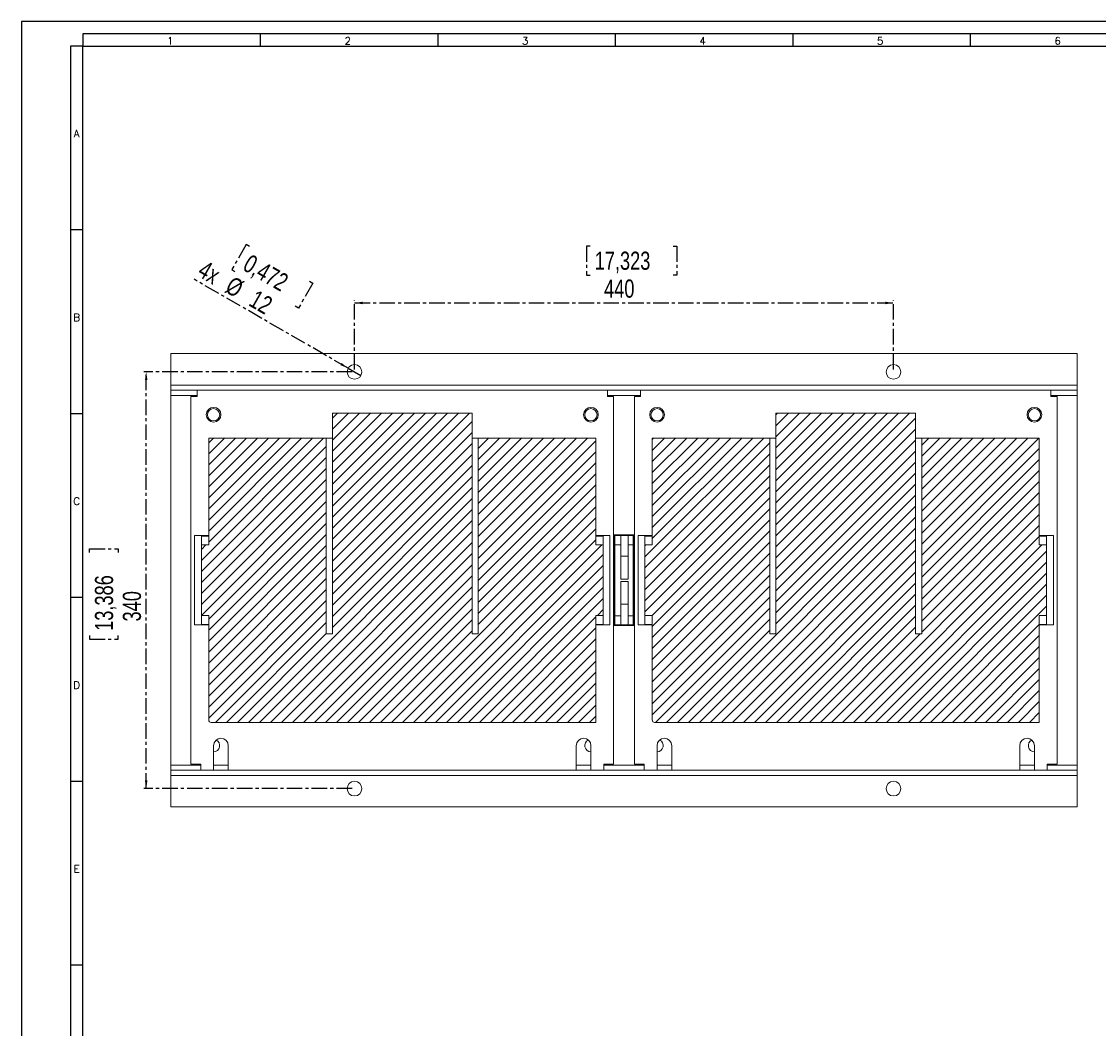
# Model space of a CAD drawing. Header units: millimetres. Extents: x 0 to 1189, y 0 to 841.
# Tile 2 of 7: x 0 to 440, y 430 to 841. Entities that reach past the tile are written whole.
import ezdxf

# ---------------------------------------------------------------- set-up
doc = ezdxf.new("R2010")
doc.units = ezdxf.units.MM
doc.linetypes.add('CENTER', pattern=[10.16, 6.35, -1.27, 1.27, -1.27])
doc.layers.add('CENTRO', color=7, linetype='CENTER')
doc.layers.add('FORMATO', color=7, linetype='Continuous')
doc.styles.add('SLDTEXTSTYLE0', font='ROMANS')
doc.styles.add('SLDTEXTSTYLE3', font='TXT', dxfattribs={"width": 0.75})
doc.dimstyles.new('SLDDIMSTYLE0', dxfattribs={"dimtxt": 7.408333, "dimasz": 3.302, "dimexe": 0, "dimexo": 0.0625, "dimgap": 1.852083, "dimtad": 1, "dimdec": 1, "dimlfac": 2, "dimrnd": 1e-09, "dimzin": 12, "dimdsep": 46, "dimtxsty": 'SLDTEXTSTYLE3', "dimsah": 1, "dimcen": 0.09, "dimadec": 0, "dimazin": 3, "dimtfac": 1, "dimtdec": 1, "dimtofl": 0, "dimtmove": 0, "dimatfit": 3, "dimfxl": 0, "dimfrac": 2, "dimtolj": 1, "dimtzin": 12, "dimarcsym": 0})
doc.dimstyles.new('SLDDIMSTYLE1', dxfattribs={"dimtxt": 7.408333, "dimasz": 3.302, "dimexe": 0, "dimexo": 0.0625, "dimgap": 1.852083, "dimtad": 1, "dimdec": 1, "dimlfac": 2, "dimrnd": 1e-09, "dimzin": 12, "dimdsep": 46, "dimtxsty": 'SLDTEXTSTYLE3', "dimblk1": 'NONE', "dimsah": 1, "dimcen": 0, "dimadec": 0, "dimazin": 3, "dimtfac": 1, "dimtdec": 1, "dimtmove": 0, "dimatfit": 3, "dimldrblk": 'NONE', "dimfxl": 0, "dimfrac": 2, "dimtolj": 1, "dimtzin": 12, "dimarcsym": 0})

# ---------------------------------------------------------------- blocks, each defined once
blk = doc.blocks.new('_D_12')
at = {"layer": 'CENTRO'}
for p, q in [((232.04, 749.35), (230.53, 749.35)), ((230.53, 749.35), (230.53, 737.58)), ((265.89, 749.35), (267.39, 749.35)), ((267.39, 749.35), (267.39, 737.58)), ((230.53, 737.58), (232.04, 737.58)), ((267.39, 737.58), (265.89, 737.58)), ((135.88, 699.08), (135.88, 727.2)), ((135.88, 726.2), (355.88, 726.2)), ((355.88, 699.08), (355.88, 727.2))]:
    blk.add_line(p, q, dxfattribs=at)
for points in [[(135.88, 726.2), (139.18, 725.69), (139.18, 726.7)], [(355.88, 726.2), (352.58, 726.7), (352.58, 725.69)]]:
    blk.add_solid(points, dxfattribs=at)
at = {"layer": 'CENTRO', "char_height": 7.408, "attachment_point": 1, "style": 'SLDTEXTSTYLE3'}
for s, insert in [('17,323', (233.91, 747.13, -78.54)), ('440', (237.75, 735.75, -78.54))]:
    blk.add_mtext(s, dxfattribs=dict(at, insert=insert))
blk = doc.blocks.new('_D_13')
at = {"layer": 'CENTRO'}
for p, q in [((134.88, 698.08), (49.88, 698.08)), ((50.88, 528.08), (50.88, 698.08)), ((27.73, 624.39), (27.73, 625.89)), ((27.73, 625.89), (39.5, 625.89)), ((39.5, 625.89), (39.5, 624.39)), ((27.73, 590.54), (27.73, 589.03)), ((27.73, 589.03), (39.5, 589.03)), ((39.5, 589.03), (39.5, 590.54)), ((134.88, 528.08), (49.88, 528.08))]:
    blk.add_line(p, q, dxfattribs=at)
for points in [[(50.88, 698.08), (50.37, 694.78), (51.39, 694.78)], [(50.88, 528.08), (51.39, 531.38), (50.37, 531.38)]]:
    blk.add_solid(points, dxfattribs=at)
at = {"layer": 'CENTRO', "char_height": 7.408, "attachment_point": 1, "rotation": 90, "style": 'SLDTEXTSTYLE3'}
for s, insert in [('13,386', (29.95, 592.41, -78.54)), ('340', (41.33, 596.25, -78.54))]:
    blk.add_mtext(s, dxfattribs=dict(at, insert=insert))
blk = doc.blocks.new('_D_14')
at = {"layer": 'CENTRO'}
for p, q in [((91.69, 749.98), (85.81, 739.78)), ((92.99, 749.23), (91.69, 749.98)), ((85.81, 739.78), (87.11, 739.03)), ((133.28, 699.58), (70.44, 735.86)), ((118.87, 734.28), (112.99, 724.09)), ((117.57, 735.04), (118.87, 734.28)), ((112.99, 724.09), (111.69, 724.84)), ((133.28, 699.58), (138.48, 696.58))]:
    blk.add_line(p, q, dxfattribs=at)
blk.add_solid([(133.28, 699.58), (130.68, 701.67), (130.17, 700.79)], dxfattribs=at)
at = {"layer": 'CENTRO', "char_height": 7.408, "attachment_point": 1, "rotation": 330, "style": 'SLDTEXTSTYLE3'}
for s, insert in [('0,472', (93.51, 746.36, -78.54)), ('4x', (75.07, 743.87, -78.54)), ('%%c', (86.3, 737.39, -78.54)), ('12', (95.98, 731.8, -78.54))]:
    blk.add_mtext(s, dxfattribs=dict(at, insert=insert))
blk = doc.blocks.new('_NONE')

msp = doc.modelspace()

# ---------------------------------------------------------------- hatches: boundary and pattern name
at = {"linetype": 'Continuous', "lineweight": 0}
h = msp.add_hatch(dxfattribs=at)
h.set_pattern_fill('ANSI31', style=0)
edge = h.paths.add_edge_path(flags=0)
edge.add_arc((77.38, 556.078), 1, 180, 270)
edge.add_line((77.38, 555.078), (234.38, 555.078))
edge.add_line((234.38, 555.078), (234.38, 598.698))
edge.add_line((234.38, 598.698), (237.38, 598.698))
edge.add_line((237.38, 598.698), (237.38, 627.453))
edge.add_line((237.38, 627.453), (234.38, 627.453))
edge.add_line((234.38, 627.453), (234.38, 671.078))
edge.add_line((234.38, 671.078), (186.38, 671.078))
edge.add_line((186.38, 671.078), (186.38, 591.203))
edge.add_line((186.38, 591.203), (183.88, 591.203))
edge.add_line((183.88, 591.203), (183.88, 681.203))
edge.add_line((183.88, 681.203), (126.88, 681.203))
edge.add_line((126.88, 681.203), (126.88, 591.203))
edge.add_line((126.88, 591.203), (124.38, 591.203))
edge.add_line((124.38, 591.203), (124.38, 671.078))
edge.add_line((124.38, 671.078), (76.38, 671.078))
edge.add_line((76.38, 671.078), (76.38, 627.453))
edge.add_line((76.38, 627.453), (73.38, 627.453))
edge.add_line((73.38, 627.453), (73.38, 598.698))
edge.add_line((73.38, 598.698), (76.38, 598.698))
edge.add_line((76.38, 598.698), (76.38, 556.078))
h = msp.add_hatch(dxfattribs=at)
h.set_pattern_fill('ANSI31', style=0)
edge = h.paths.add_edge_path(flags=0)
edge.add_arc((258.38, 556.078), 1, 180, 270)
edge.add_line((258.38, 555.078), (415.38, 555.078))
edge.add_line((415.38, 555.078), (415.38, 598.698))
edge.add_line((415.38, 598.698), (418.38, 598.698))
edge.add_line((418.38, 598.698), (418.38, 627.453))
edge.add_line((418.38, 627.453), (415.38, 627.453))
edge.add_line((415.38, 627.453), (415.38, 671.078))
edge.add_line((415.38, 671.078), (367.38, 671.078))
edge.add_line((367.38, 671.078), (367.38, 591.203))
edge.add_line((367.38, 591.203), (364.88, 591.203))
edge.add_line((364.88, 591.203), (364.88, 681.203))
edge.add_line((364.88, 681.203), (307.88, 681.203))
edge.add_line((307.88, 681.203), (307.88, 591.203))
edge.add_line((307.88, 591.203), (305.38, 591.203))
edge.add_line((305.38, 591.203), (305.38, 671.078))
edge.add_line((305.38, 671.078), (257.38, 671.078))
edge.add_line((257.38, 671.078), (257.38, 627.453))
edge.add_line((257.38, 627.453), (254.38, 627.453))
edge.add_line((254.38, 627.453), (254.38, 598.698))
edge.add_line((254.38, 598.698), (257.38, 598.698))
edge.add_line((257.38, 598.698), (257.38, 556.078))

# ---------------------------------------------------------------- linework, layer by layer
at = {"color": 7, "linetype": 'Continuous', "lineweight": 15}
for p, q in [((60.88, 705.578), (430.88, 705.578)), ((60.88, 705.578), (60.88, 692.678)), ((430.88, 692.678), (430.88, 705.578)), ((60.88, 692.678), (430.88, 692.678)), ((60.88, 692.678), (60.88, 690.578)), ((60.88, 690.578), (71.63, 690.578)), ((60.88, 688.478), (60.88, 690.578)), ((71.63, 690.578), (71.63, 688.078)), ((239.13, 690.578), (71.63, 690.578)), ((239.13, 688.078), (239.13, 690.578)), ((239.13, 690.578), (252.63, 690.578)), ((252.63, 690.578), (252.63, 688.078)), ((420.13, 690.578), (252.63, 690.578)), ((420.13, 688.078), (420.13, 690.578)), ((420.13, 690.578), (430.88, 690.578)), ((430.88, 690.578), (430.88, 692.678)), ((430.88, 688.478), (430.88, 690.578)), ((60.88, 688.478), (60.88, 537.678)), ((69.13, 688.078), (69.13, 538.078)), ((71.63, 688.078), (69.13, 688.078)), ((241.63, 688.078), (239.13, 688.078)), ((241.63, 538.078), (241.63, 688.078)), ((250.13, 688.078), (250.13, 538.078)), ((252.63, 688.078), (250.13, 688.078)), ((422.63, 688.078), (420.13, 688.078)), ((422.63, 538.078), (422.63, 688.078)), ((430.88, 537.678), (430.88, 688.478)), ((126.88, 591.203), (126.88, 681.203)), ((183.88, 681.203), (126.88, 681.203)), ((183.88, 681.203), (183.88, 591.203)), ((307.88, 591.203), (307.88, 681.203)), ((364.88, 681.203), (307.88, 681.203)), ((364.88, 681.203), (364.88, 591.203)), ((76.38, 627.453), (76.38, 671.078)), ((76.38, 671.078), (124.38, 671.078)), ((124.38, 671.078), (124.38, 591.203)), ((124.38, 671.078), (126.88, 671.078)), ((183.88, 671.078), (186.38, 671.078)), ((186.38, 591.203), (186.38, 671.078)), ((186.38, 671.078), (234.38, 671.078)), ((234.38, 671.078), (234.38, 627.453)), ((257.38, 627.453), (257.38, 671.078)), ((257.38, 671.078), (305.38, 671.078)), ((305.38, 671.078), (305.38, 591.203)), ((305.38, 671.078), (307.88, 671.078)), ((364.88, 671.078), (367.38, 671.078)), ((367.38, 591.203), (367.38, 671.078)), ((367.38, 671.078), (415.38, 671.078)), ((415.38, 671.078), (415.38, 627.453)), ((70.63, 631.328), (70.63, 594.828)), ((76.38, 631.328), (70.63, 631.328)), ((73.38, 630.998), (76.38, 630.998)), ((73.38, 630.998), (73.38, 627.453)), ((234.38, 631.328), (240.13, 631.328)), ((237.38, 630.998), (234.38, 630.998)), ((237.38, 630.998), (237.38, 627.453)), ((240.13, 631.328), (240.13, 594.828)), ((241.88, 631.578), (249.88, 631.578)), ((241.88, 594.578), (241.88, 631.578)), ((242.13, 594.828), (242.13, 631.328)), ((242.13, 631.328), (249.63, 631.328)), ((244.63, 622.853), (244.63, 631.328)), ((247.63, 622.853), (247.63, 631.328)), ((249.63, 631.328), (249.63, 594.828)), ((249.88, 631.578), (249.88, 594.578)), ((257.38, 631.328), (251.63, 631.328)), ((251.63, 631.328), (251.63, 594.828)), ((254.38, 630.998), (257.38, 630.998)), ((254.38, 630.998), (254.38, 627.453)), ((415.38, 631.328), (421.13, 631.328)), ((418.38, 630.998), (415.38, 630.998)), ((418.38, 630.998), (418.38, 627.453)), ((421.13, 631.328), (421.13, 594.828)), ((73.38, 598.698), (73.38, 627.453)), ((76.38, 627.453), (73.38, 627.453)), ((234.38, 627.453), (237.38, 627.453)), ((237.38, 598.698), (237.38, 627.453)), ((242.13, 627.578), (244.63, 627.578)), ((247.63, 627.578), (249.63, 627.578)), ((254.38, 598.698), (254.38, 627.453)), ((257.38, 627.453), (254.38, 627.453)), ((415.38, 627.453), (418.38, 627.453)), ((418.38, 598.698), (418.38, 627.453)), ((244.63, 622.853), (247.63, 622.853)), ((244.63, 613.541), (244.63, 622.853)), ((247.63, 613.541), (247.63, 622.853)), ((247.63, 613.541), (244.63, 613.541)), ((244.63, 612.615), (247.63, 612.615)), ((244.63, 603.303), (244.63, 612.615)), ((247.63, 603.303), (247.63, 612.615)), ((247.63, 603.303), (244.63, 603.303)), ((244.63, 603.303), (244.63, 594.828)), ((247.63, 594.828), (247.63, 603.303)), ((73.38, 598.698), (76.38, 598.698)), ((73.38, 598.698), (73.38, 594.948)), ((76.38, 556.078), (76.38, 598.698)), ((237.38, 598.698), (234.38, 598.698)), ((234.38, 598.698), (234.38, 555.078)), ((237.38, 598.698), (237.38, 594.948)), ((244.63, 598.578), (242.13, 598.578)), ((249.63, 598.578), (247.63, 598.578)), ((254.38, 598.698), (257.38, 598.698)), ((254.38, 598.698), (254.38, 594.948)), ((257.38, 556.078), (257.38, 598.698)), ((418.38, 598.698), (415.38, 598.698)), ((415.38, 598.698), (415.38, 555.078)), ((418.38, 598.698), (418.38, 594.948)), ((70.63, 594.828), (76.38, 594.828)), ((73.38, 594.948), (76.38, 594.948)), ((237.38, 594.948), (234.38, 594.948)), ((240.13, 594.828), (234.38, 594.828)), ((249.88, 594.578), (241.88, 594.578)), ((249.63, 594.828), (242.13, 594.828)), ((251.63, 594.828), (257.38, 594.828)), ((254.38, 594.948), (257.38, 594.948)), ((418.38, 594.948), (415.38, 594.948)), ((421.13, 594.828), (415.38, 594.828)), ((126.88, 591.203), (124.38, 591.203)), ((186.38, 591.203), (183.88, 591.203)), ((307.88, 591.203), (305.38, 591.203)), ((367.38, 591.203), (364.88, 591.203)), ((234.38, 555.078), (77.38, 555.078)), ((415.38, 555.078), (258.38, 555.078)), ((78.38, 535.578), (78.38, 545.578)), ((84.38, 545.578), (84.38, 535.578)), ((226.38, 535.578), (226.38, 545.578)), ((232.38, 545.578), (232.38, 535.578)), ((259.38, 535.578), (259.38, 545.578)), ((265.38, 545.578), (265.38, 535.578)), ((407.38, 535.578), (407.38, 545.578)), ((413.38, 545.578), (413.38, 535.578)), ((60.88, 535.578), (60.88, 537.678)), ((69.13, 538.078), (73.13, 538.078)), ((73.13, 538.078), (73.13, 535.578)), ((237.63, 538.078), (241.63, 538.078)), ((237.63, 535.578), (237.63, 538.078)), ((250.13, 538.078), (254.13, 538.078)), ((254.13, 538.078), (254.13, 535.578)), ((418.63, 538.078), (422.63, 538.078)), ((418.63, 535.578), (418.63, 538.078)), ((430.88, 535.578), (430.88, 537.678)), ((73.13, 535.578), (60.88, 535.578)), ((60.88, 535.578), (60.88, 533.478)), ((60.88, 533.478), (430.88, 533.478)), ((60.88, 533.478), (60.88, 520.578)), ((73.13, 535.578), (78.38, 535.578)), ((84.38, 535.578), (78.38, 535.578)), ((84.38, 535.578), (226.38, 535.578)), ((232.38, 535.578), (226.38, 535.578)), ((232.38, 535.578), (237.63, 535.578)), ((254.13, 535.578), (237.63, 535.578)), ((254.13, 535.578), (259.38, 535.578)), ((265.38, 535.578), (259.38, 535.578)), ((265.38, 535.578), (407.38, 535.578)), ((413.38, 535.578), (407.38, 535.578)), ((413.38, 535.578), (418.63, 535.578)), ((430.88, 535.578), (418.63, 535.578)), ((430.88, 533.478), (430.88, 535.578)), ((430.88, 520.578), (430.88, 533.478)), ((60.88, 520.578), (430.88, 520.578))]:
    msp.add_line(p, q, dxfattribs=at)
at = {"color": 8, "linetype": 'Continuous', "lineweight": 15}
for p, q in [((71.63, 688.478), (60.88, 688.478)), ((252.63, 688.478), (239.13, 688.478)), ((430.88, 688.478), (420.13, 688.478)), ((60.88, 537.678), (73.13, 537.678)), ((78.38, 537.678), (84.38, 537.678)), ((226.38, 537.678), (232.38, 537.678)), ((237.63, 537.678), (254.13, 537.678)), ((259.38, 537.678), (265.38, 537.678)), ((407.38, 537.678), (413.38, 537.678)), ((418.63, 537.678), (430.88, 537.678))]:
    msp.add_line(p, q, dxfattribs=at)
at = {"color": 7, "linetype": 'Continuous', "lineweight": 15}
for centre, radius in [((135.88, 698.078), 3), ((355.88, 698.078), 3), ((78.38, 680.578), 3), ((78.38, 680.578), 2.5), ((232.38, 680.578), 3), ((232.38, 680.578), 2.5), ((259.38, 680.578), 3), ((259.38, 680.578), 2.5), ((413.38, 680.578), 3), ((413.38, 680.578), 2.5), ((135.88, 528.078), 3), ((355.88, 528.078), 3)]:
    msp.add_circle(centre, radius, dxfattribs=at)
for centre, radius, start, end in [((77.38, 556.078), 1, 180, 270), ((258.38, 556.078), 1, 180, 270), ((81.38, 545.578), 3, 0, 180), ((78.38, 545.578), 2.5, 270, 65.37568), ((229.38, 545.578), 3, 0, 180), ((232.38, 545.578), 2.5, 114.62432, 270), ((262.38, 545.578), 3, 0, 180), ((259.38, 545.578), 2.5, 270, 65.37568), ((410.38, 545.578), 3, 0, 180), ((413.38, 545.578), 2.5, 114.62432, 270)]:
    msp.add_arc(centre, radius, start, end, dxfattribs=at)
at = {"layer": 'FORMATO'}
for p, q in [((1189, 841), (0, 841)), ((0, 841), (0, 0)), ((1184, 836), (25, 836)), ((25, 836), (25, 831)), ((97.43, 836), (97.43, 831)), ((169.86, 836), (169.86, 831)), ((242.29, 836), (242.29, 831)), ((314.72, 836), (314.72, 831)), ((387.15, 836), (387.15, 831)), ((20, 831), (20, 5)), ((25, 831), (20, 831)), ((25, 5), (25, 831)), ((25, 831), (1184, 831)), ((25, 756), (20, 756)), ((25, 681), (20, 681)), ((25, 606), (20, 606)), ((25, 531), (20, 531)), ((25, 456), (20, 456))]:
    msp.add_line(p, q, dxfattribs=at)

# ---------------------------------------------------------------- texts
at = {"layer": 'FORMATO', "char_height": 3, "attachment_point": 2, "style": 'SLDTEXTSTYLE0'}
for s, insert in [('1', (60.699, 834.6)), ('2', (133.129, 834.6)), ('3', (205.559, 834.6)), ('4', (277.989, 834.6)), ('5', (350.419, 834.6)), ('6', (422.849, 834.6)), ('A', (22.484, 796.803)), ('B', (22.503, 721.803)), ('C', (22.503, 646.803)), ('D', (22.503, 571.803)), ('E', (22.508, 496.803))]:
    msp.add_mtext(s, dxfattribs=dict(at, insert=insert))

# ---------------------------------------------------------------- dimensions: what is measured, and where the dimension line sits
at = {"layer": 'CENTRO'}
dim = msp.add_diameter_dim_2p(p1=(138.478, 696.578), p2=(133.282, 699.578), text='4x<>', dimstyle='SLDDIMSTYLE1', dxfattribs=at)
dim.commit()
dim.dimension.update_dxf_attribs({"geometry": '_D_14', "text_midpoint": (88.278, 725.561), "dimtype": 163})
dim = msp.add_linear_dim(base=(355.88, 726.197), p1=(135.88, 698.078), p2=(355.88, 698.078), dimstyle='SLDDIMSTYLE0', dxfattribs=at)
dim.commit()
dim.dimension.update_dxf_attribs({"geometry": '_D_12', "text_midpoint": (248.963, 726.197), "dimtype": 160})
dim = msp.add_linear_dim(base=(50.88, 698.078), p1=(135.88, 528.078), p2=(135.88, 698.078), angle=90, dimstyle='SLDDIMSTYLE0', dxfattribs=at)
dim.commit()
dim.dimension.update_dxf_attribs({"geometry": '_D_13', "text_midpoint": (50.88, 607.464), "dimtype": 160})

doc.saveas('drawing.dxf')
